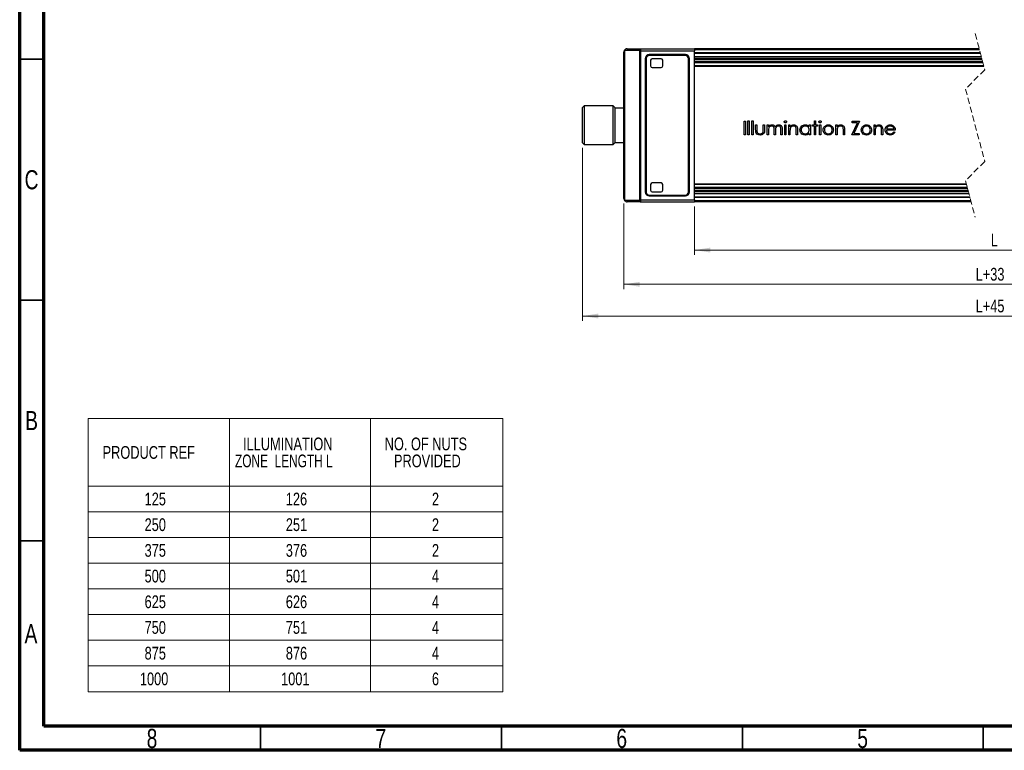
# Model space of a CAD drawing. Header units: millimetres. Extents: x 15 to 415, y 5 to 292.
# Tile 1 of 5: x 15 to 219, y 5 to 157. Entities that reach past the tile are written whole.
import ezdxf

# ---------------------------------------------------------------- set-up
doc = ezdxf.new("R2010")
doc.units = ezdxf.units.MM
doc.linetypes.add('HIDDEN', pattern=[1.905, 1.27, -0.635])
doc.styles.add('SLDTEXTSTYLE0', font='TXT', dxfattribs={"width": 0.75})
doc.styles.add('SLDTEXTSTYLE2', font='TXT', dxfattribs={"width": 0.696429})
doc.dimstyles.new('SLDDIMSTYLE1', dxfattribs={"dimtxt": 2.645833, "dimasz": 3.302, "dimexe": 0, "dimexo": 0.0625, "dimgap": 0.661458, "dimtad": 1, "dimdec": 1, "dimlfac": 1.5, "dimrnd": 1e-09, "dimzin": 12, "dimdsep": 46, "dimtxsty": 'SLDTEXTSTYLE0', "dimsah": 1, "dimcen": 0.09, "dimadec": 0, "dimazin": 3, "dimtfac": 1, "dimtdec": 1, "dimtofl": 0, "dimtmove": 0, "dimatfit": 3, "dimfxl": 1, "dimfrac": 2, "dimtolj": 1, "dimtzin": 12, "dimarcsym": 0})

# ---------------------------------------------------------------- blocks, each defined once
blk = doc.blocks.new('SW_TABLEANNOTATION_0')
at = {"color": 0, "linetype": 'Continuous', "lineweight": 18}
for p, q in [((0, 0), (0, -14.01)), ((0, 0), (29.31, 0)), ((29.31, 0), (29.31, -14.01)), ((29.31, 0), (58.62, 0)), ((58.62, 0), (58.62, -14.01)), ((58.62, 0), (86.05, 0)), ((86.05, 0), (86.05, -14.01)), ((0, -14.01), (0, -19.34)), ((0, -14.01), (29.31, -14.01)), ((29.31, -14.01), (29.31, -19.34)), ((29.31, -14.01), (58.62, -14.01)), ((58.62, -14.01), (58.62, -19.34)), ((58.62, -14.01), (86.05, -14.01)), ((86.05, -14.01), (86.05, -19.34)), ((0, -19.34), (0, -24.68)), ((0, -19.34), (29.31, -19.34)), ((29.31, -19.34), (29.31, -24.68)), ((29.31, -19.34), (58.62, -19.34)), ((58.62, -19.34), (58.62, -24.68)), ((58.62, -19.34), (86.05, -19.34)), ((86.05, -19.34), (86.05, -24.68)), ((0, -24.68), (0, -30.01)), ((0, -24.68), (29.31, -24.68)), ((29.31, -24.68), (29.31, -30.01)), ((29.31, -24.68), (58.62, -24.68)), ((58.62, -24.68), (58.62, -30.01)), ((58.62, -24.68), (86.05, -24.68)), ((86.05, -24.68), (86.05, -30.01)), ((0, -30.01), (0, -35.35)), ((0, -30.01), (29.31, -30.01)), ((29.31, -30.01), (29.31, -35.35)), ((29.31, -30.01), (58.62, -30.01)), ((58.62, -30.01), (58.62, -35.35)), ((58.62, -30.01), (86.05, -30.01)), ((86.05, -30.01), (86.05, -35.35)), ((0, -35.35), (0, -40.68)), ((0, -35.35), (29.31, -35.35)), ((29.31, -35.35), (29.31, -40.68)), ((29.31, -35.35), (58.62, -35.35)), ((58.62, -35.35), (58.62, -40.68)), ((58.62, -35.35), (86.05, -35.35)), ((86.05, -35.35), (86.05, -40.68)), ((0, -40.68), (0, -46.02)), ((0, -40.68), (29.31, -40.68)), ((29.31, -40.68), (29.31, -46.02)), ((29.31, -40.68), (58.62, -40.68)), ((58.62, -40.68), (58.62, -46.02)), ((58.62, -40.68), (86.05, -40.68)), ((86.05, -40.68), (86.05, -46.02)), ((0, -46.02), (0, -51.35)), ((0, -46.02), (29.31, -46.02)), ((29.31, -46.02), (29.31, -51.35)), ((29.31, -46.02), (58.62, -46.02)), ((58.62, -46.02), (58.62, -51.35)), ((58.62, -46.02), (86.05, -46.02)), ((86.05, -46.02), (86.05, -51.35)), ((0, -51.35), (0, -56.69)), ((0, -51.35), (29.31, -51.35)), ((29.31, -51.35), (29.31, -56.69)), ((29.31, -51.35), (58.62, -51.35)), ((58.62, -51.35), (58.62, -56.69)), ((58.62, -51.35), (86.05, -51.35)), ((86.05, -51.35), (86.05, -56.69)), ((0, -56.69), (29.31, -56.69)), ((29.31, -56.69), (58.62, -56.69)), ((58.62, -56.69), (86.05, -56.69))]:
    blk.add_line(p, q, dxfattribs=at)
at = {"color": 0, "linetype": 'Continuous', "lineweight": 0, "attachment_point": 1}
for s, insert, char_height, style in [('ILLUMINATION', (32.15, -3.92), 2.6458, 'SLDTEXTSTYLE0'), ('NO. OF NUTS', (61.55, -3.92), 2.6458, 'SLDTEXTSTYLE0'), ('PRODUCT REF', (3, -5.69), 2.6458, 'SLDTEXTSTYLE0'), ('ZONE  LENGTH L', (30.49, -7.45), 2.6458, 'SLDTEXTSTYLE2'), ('PROVIDED', (63.48, -7.45), 2.646, 'SLDTEXTSTYLE0'), ('125', (11.72, -15.36), 2.646, 'SLDTEXTSTYLE0'), ('126', (41.03, -15.36), 2.646, 'SLDTEXTSTYLE0'), ('2', (71.36, -15.36), 2.65, 'SLDTEXTSTYLE0'), ('250', (11.72, -20.69), 2.646, 'SLDTEXTSTYLE0'), ('251', (41.03, -20.69), 2.646, 'SLDTEXTSTYLE0'), ('2', (71.36, -20.69), 2.65, 'SLDTEXTSTYLE0'), ('375', (11.72, -26.03), 2.646, 'SLDTEXTSTYLE0'), ('376', (41.03, -26.03), 2.646, 'SLDTEXTSTYLE0'), ('2', (71.36, -26.03), 2.65, 'SLDTEXTSTYLE0'), ('500', (11.72, -31.36), 2.646, 'SLDTEXTSTYLE0'), ('501', (41.03, -31.36), 2.646, 'SLDTEXTSTYLE0'), ('4', (71.36, -31.36), 2.65, 'SLDTEXTSTYLE0'), ('625', (11.72, -36.7), 2.646, 'SLDTEXTSTYLE0'), ('626', (41.03, -36.7), 2.646, 'SLDTEXTSTYLE0'), ('4', (71.36, -36.7), 2.65, 'SLDTEXTSTYLE0'), ('750', (11.72, -42.03), 2.646, 'SLDTEXTSTYLE0'), ('751', (41.03, -42.03), 2.646, 'SLDTEXTSTYLE0'), ('4', (71.36, -42.03), 2.65, 'SLDTEXTSTYLE0'), ('875', (11.72, -47.37), 2.646, 'SLDTEXTSTYLE0'), ('876', (41.03, -47.37), 2.646, 'SLDTEXTSTYLE0'), ('4', (71.36, -47.37), 2.65, 'SLDTEXTSTYLE0'), ('1000', (10.74, -52.71), 2.646, 'SLDTEXTSTYLE0'), ('1001', (40.05, -52.71), 2.646, 'SLDTEXTSTYLE0'), ('6', (71.36, -52.71), 2.65, 'SLDTEXTSTYLE0')]:
    blk.add_mtext(s, dxfattribs=dict(at, insert=insert, char_height=char_height, style=style))
blk = doc.blocks.new('_D_2')
at = {"color": 7, "linetype": 'Continuous', "lineweight": 0}
for p, q in [((155.07, 117.91), (155.07, 107.87)), ((284.54, 117.91), (284.54, 107.87)), ((155.07, 108.87), (284.54, 108.87))]:
    blk.add_line(p, q, dxfattribs=at)
at = {"color": 7, "linetype": 'Continuous', "lineweight": 18}
for points in [[(155.07, 108.87), (158.37, 108.36), (158.37, 109.38)], [(284.54, 108.87), (281.24, 109.38), (281.24, 108.36)]]:
    blk.add_solid(points, dxfattribs=at)
at = {"color": 7, "linetype": 'Continuous', "lineweight": 18, "insert": (216.56, 112.28), "char_height": 2.65, "attachment_point": 1, "style": 'SLDTEXTSTYLE0'}
blk.add_mtext('L', dxfattribs=at)
blk = doc.blocks.new('_D_3')
at = {"color": 7, "linetype": 'Continuous', "lineweight": 0}
for p, q in [((140.4, 118.57), (140.4, 100.76)), ((291.31, 118.57), (291.31, 100.76)), ((140.4, 101.76), (291.31, 101.76))]:
    blk.add_line(p, q, dxfattribs=at)
at = {"color": 7, "linetype": 'Continuous', "lineweight": 18}
for points in [[(140.4, 101.76), (143.71, 101.25), (143.71, 102.26)], [(291.31, 101.76), (288, 102.26), (288, 101.25)]]:
    blk.add_solid(points, dxfattribs=at)
at = {"color": 7, "linetype": 'Continuous', "lineweight": 18, "insert": (213.42, 105.17), "char_height": 2.646, "attachment_point": 1, "style": 'SLDTEXTSTYLE0'}
blk.add_mtext('L+33', dxfattribs=at)
blk = doc.blocks.new('_D_5')
at = {"color": 7, "linetype": 'Continuous', "lineweight": 0}
for p, q in [((131.8, 130.12), (131.8, 94.17)), ((291.31, 118.57), (291.31, 94.17)), ((131.8, 95.17), (291.31, 95.17))]:
    blk.add_line(p, q, dxfattribs=at)
at = {"color": 7, "linetype": 'Continuous', "lineweight": 18}
for points in [[(131.8, 95.17), (135.1, 94.67), (135.1, 95.68)], [(291.31, 95.17), (288, 95.68), (288, 94.67)]]:
    blk.add_solid(points, dxfattribs=at)
at = {"color": 7, "linetype": 'Continuous', "lineweight": 18, "insert": (213.42, 98.58), "char_height": 2.646, "attachment_point": 1, "style": 'SLDTEXTSTYLE0'}
blk.add_mtext('L+45', dxfattribs=at)

msp = doc.modelspace()

# ---------------------------------------------------------------- linework, layer by layer
at = {"color": 7, "linetype": 'Continuous', "lineweight": 70}
for p, q in [((15, 5), (15, 292)), ((20, 10), (20, 287)), ((410, 10), (20, 10)), ((415, 5), (15, 5))]:
    msp.add_line(p, q, dxfattribs=at)
at = {"color": 7, "linetype": 'HIDDEN', "lineweight": 18}
for p, q in [((213.318479, 153.83433), (215.318479, 146.308497)), ((215.318479, 146.308497), (211.318479, 142.308497)), ((211.318479, 142.308497), (215.318479, 127.25683)), ((215.318479, 127.25683), (211.318479, 123.25683)), ((211.318479, 123.25683), (213.318479, 115.730996))]:
    msp.add_line(p, q, dxfattribs=at)
at = {"color": 7, "linetype": 'Continuous', "lineweight": 25}
for p, q in [((140.403444, 119.572663), (140.403444, 149.992664)), ((140.565271, 150.325996), (140.565271, 119.239331)), ((143.578872, 150.325996), (140.565271, 150.325996)), ((141.070112, 150.65933), (143.750364, 150.65933)), ((143.689865, 119.305754), (143.689865, 150.259408)), ((143.750364, 150.65933), (143.750384, 150.65933)), ((143.750384, 150.65933), (155.070111, 150.65933)), ((143.861358, 150.259391), (155.070111, 150.259391)), ((143.861358, 150.259391), (143.861358, 119.305754)), ((153.166239, 149.442572), (145.672902, 149.442572)), ((153.166239, 149.275905), (145.672902, 149.275905)), ((155.070111, 150.65933), (155.070111, 150.259391)), ((214.16224, 150.65933), (155.070111, 150.65933)), ((214.215392, 150.45933), (155.070111, 150.45933)), ((155.070111, 119.305754), (155.070111, 150.259391)), ((214.386358, 149.815997), (155.070111, 149.815997)), ((214.421788, 149.682664), (155.070111, 149.682664)), ((144.839569, 148.609239), (144.839569, 120.955906)), ((145.006234, 148.609239), (145.006234, 120.955906)), ((145.952905, 148.275906), (145.952905, 147.102572)), ((148.126239, 148.609239), (146.286234, 148.609239)), ((148.459568, 147.102572), (148.459568, 148.275906)), ((153.832907, 120.955906), (153.832907, 148.609239)), ((153.999571, 120.955906), (153.999571, 148.609239)), ((214.598958, 149.015997), (155.070111, 149.015997)), ((214.705894, 148.613603), (155.070111, 148.613603)), ((214.73658, 148.498133), (155.070111, 148.498133)), ((214.767267, 148.382664), (155.070111, 148.382664)), ((214.873567, 147.982663), (155.070111, 147.982663)), ((214.907874, 147.853563), (155.070111, 147.853563)), ((214.942182, 147.724465), (155.070111, 147.724465)), ((146.286234, 146.769238), (148.126239, 146.769238)), ((215.103884, 147.115997), (155.070111, 147.115997)), ((215.139319, 146.982664), (155.070111, 146.982664)), ((132.130111, 138.782663), (131.796772, 138.44933)), ((131.796772, 131.115997), (131.796772, 138.44933)), ((138.196771, 138.782663), (132.130111, 138.782663)), ((132.130111, 138.782663), (132.130111, 130.782663)), ((138.53011, 138.44933), (138.196771, 138.782663)), ((138.196771, 130.782663), (138.196771, 138.782663)), ((138.53011, 138.44933), (138.53011, 131.115997)), ((140.403444, 138.365997), (138.53011, 138.365997)), ((165.403152, 135.604886), (165.656432, 135.604886)), ((165.403152, 132.782663), (165.403152, 135.604886)), ((165.656432, 135.604886), (165.656432, 132.782663)), ((166.162982, 135.67725), (166.416262, 135.67725)), ((166.162982, 132.782663), (166.162982, 135.67725)), ((166.416262, 135.67725), (166.416262, 132.782663)), ((166.958992, 135.67725), (167.212272, 135.67725)), ((166.958992, 132.782663), (166.958992, 135.67725)), ((167.212272, 135.67725), (167.212272, 132.782663)), ((179.948454, 135.67725), (180.201734, 135.67725)), ((179.948454, 134.845057), (179.948454, 135.67725)), ((180.201734, 135.67725), (180.201734, 134.845057)), ((187.691474, 132.782663), (188.874185, 135.315427)), ((187.800024, 135.604886), (189.2835, 135.604886)), ((187.800024, 135.315427), (187.800024, 135.604886)), ((188.874185, 135.315427), (187.800024, 135.315427)), ((189.2835, 135.604886), (188.100223, 133.072122)), ((167.755012, 134.845057), (168.008282, 134.845057)), ((167.755012, 133.859653), (167.755012, 134.845057)), ((168.008282, 134.845057), (168.008282, 133.888486)), ((169.347032, 134.845057), (169.600302, 134.845057)), ((169.347032, 133.888486), (169.347032, 134.845057)), ((169.600302, 134.845057), (169.600302, 133.840997)), ((170.179222, 134.845057), (170.432502, 134.845057)), ((170.179222, 132.782663), (170.179222, 134.845057)), ((170.432502, 134.845057), (170.432502, 134.486625)), ((170.432502, 133.650474), (170.432502, 132.782663)), ((171.590333, 132.782663), (171.590333, 133.831386)), ((171.843613, 133.584894), (171.843613, 132.782663)), ((173.001443, 132.782663), (173.001443, 133.900924)), ((173.254723, 133.899793), (173.254723, 132.782663)), ((173.797453, 134.845057), (174.050733, 134.845057)), ((173.797453, 132.782663), (173.797453, 134.845057)), ((174.050733, 134.845057), (174.050733, 132.782663)), ((174.629653, 134.845057), (174.882923, 134.845057)), ((174.629653, 132.782663), (174.629653, 134.845057)), ((174.882923, 134.845057), (174.882923, 134.473057)), ((174.882923, 133.528359), (174.882923, 132.782663)), ((176.185493, 132.782663), (176.185493, 133.752802)), ((176.438773, 133.835909), (176.438773, 132.782663)), ((178.862983, 134.845057), (179.116263, 134.845057)), ((178.862983, 134.463446), (178.862983, 134.845057)), ((178.862983, 132.782663), (178.862983, 133.139399)), ((179.116263, 134.845057), (179.116263, 132.782663)), ((179.586633, 134.59178), (179.586633, 134.845057)), ((179.586633, 134.845057), (179.948454, 134.845057)), ((179.948454, 134.59178), (179.586633, 134.59178)), ((179.948454, 132.782663), (179.948454, 134.59178)), ((180.201734, 134.845057), (180.563554, 134.845057)), ((180.201734, 134.59178), (180.201734, 132.782663)), ((180.563554, 134.59178), (180.201734, 134.59178)), ((180.563554, 134.845057), (180.563554, 134.59178)), ((180.997744, 134.845057), (181.251024, 134.845057)), ((180.997744, 132.782663), (180.997744, 134.845057)), ((181.251024, 134.845057), (181.251024, 132.782663)), ((184.398884, 134.845057), (184.652154, 134.845057)), ((184.398884, 132.782663), (184.398884, 134.845057)), ((184.652154, 134.845057), (184.652154, 134.473057)), ((184.652154, 133.528359), (184.652154, 132.782663)), ((185.954724, 132.782663), (185.954724, 133.752802)), ((186.207994, 133.835909), (186.207994, 132.782663)), ((188.100223, 133.072122), (189.247315, 133.072122)), ((189.247315, 133.072122), (189.247315, 132.782663)), ((192.322815, 134.845057), (192.57609, 134.845057)), ((192.322815, 132.782663), (192.322815, 134.845057)), ((192.57609, 134.845057), (192.57609, 134.473057)), ((192.57609, 133.528359), (192.57609, 132.782663)), ((193.878655, 132.782663), (193.878655, 133.752802)), ((194.13193, 133.835909), (194.13193, 132.782663)), ((196.73706, 133.759587), (194.89176, 133.759587)), ((194.918329, 134.012863), (196.48378, 134.012863)), ((196.403503, 133.433946), (196.62851, 133.315788)), ((131.796772, 131.115997), (132.130111, 130.782663)), ((138.196771, 130.782663), (138.53011, 131.115997)), ((138.53011, 131.19933), (140.403444, 131.19933)), ((165.656432, 132.782663), (165.403152, 132.782663)), ((166.416262, 132.782663), (166.162982, 132.782663)), ((167.212272, 132.782663), (166.958992, 132.782663)), ((170.432502, 132.782663), (170.179222, 132.782663)), ((171.843613, 132.782663), (171.590333, 132.782663)), ((173.254723, 132.782663), (173.001443, 132.782663)), ((174.050733, 132.782663), (173.797453, 132.782663)), ((174.882923, 132.782663), (174.629653, 132.782663)), ((176.438773, 132.782663), (176.185493, 132.782663)), ((179.116263, 132.782663), (178.862983, 132.782663)), ((180.201734, 132.782663), (179.948454, 132.782663)), ((181.251024, 132.782663), (180.997744, 132.782663)), ((184.652154, 132.782663), (184.398884, 132.782663)), ((186.207994, 132.782663), (185.954724, 132.782663)), ((189.247315, 132.782663), (187.691474, 132.782663)), ((192.57609, 132.782663), (192.322815, 132.782663)), ((194.13193, 132.782663), (193.878655, 132.782663)), ((132.130111, 130.782663), (138.196771, 130.782663)), ((148.126239, 122.795905), (146.286234, 122.795905)), ((145.952905, 122.462572), (145.952905, 121.289239)), ((146.286234, 120.955906), (148.126239, 120.955906)), ((148.459568, 121.289239), (148.459568, 122.462572)), ((211.497639, 122.582663), (155.070111, 122.582663)), ((211.533074, 122.44933), (155.070111, 122.44933)), ((211.694776, 121.840862), (155.070111, 121.840862)), ((211.729084, 121.711763), (155.070111, 121.711763)), ((211.763391, 121.582664), (155.070111, 121.582664)), ((211.869691, 121.182663), (155.070111, 121.182663)), ((211.900378, 121.067194), (155.070111, 121.067194)), ((211.931064, 120.951724), (155.070111, 120.951724)), ((140.565271, 119.239331), (143.578872, 119.239331)), ((143.750364, 118.905997), (141.070112, 118.905997)), ((143.861358, 119.305754), (143.689865, 119.305754)), ((143.750384, 118.905997), (143.750364, 118.905997)), ((143.750384, 118.905997), (155.070111, 118.905997)), ((143.861358, 119.305754), (155.070111, 119.305754)), ((145.672902, 120.289239), (153.166239, 120.289239)), ((145.672902, 120.122572), (153.166239, 120.122572)), ((212.038, 120.54933), (155.070111, 120.54933)), ((212.21517, 119.882663), (155.070111, 119.882663)), ((212.2506, 119.74933), (155.070111, 119.74933)), ((155.070111, 119.305754), (155.070111, 118.905997)), ((212.421571, 119.105997), (155.070111, 119.105997)), ((212.474718, 118.905997), (155.070111, 118.905997))]:
    msp.add_line(p, q, dxfattribs=at)
at = {"color": 7, "linetype": 'Continuous', "lineweight": 35}
for p, q in [((15, 148.5), (20, 148.5)), ((20, 148.5), (15, 148.5)), ((20, 98.5), (15, 98.5)), ((20, 48.5), (15, 48.5)), ((65, 10), (65, 5)), ((115, 10), (115, 5)), ((165, 10), (165, 5)), ((215, 5), (215, 10)), ((215, 10), (215, 5))]:
    msp.add_line(p, q, dxfattribs=at)
at = {"color": 7, "linetype": 'Continuous', "lineweight": 25, "flags": 128}
for points in [[(143.689865, 150.259408), (143.688176, 150.270973), (143.68317, 150.282185), (143.674994, 150.292705), (143.663898, 150.302213), (143.650218, 150.310421), (143.634363, 150.317078), (143.61683, 150.321983), (143.598144, 150.324987), (143.578872, 150.325996)], [(143.689865, 150.259408), (143.709545, 150.259406), (143.72992, 150.259404), (143.7509, 150.259402), (143.772378, 150.259399), (143.794273, 150.259397), (143.816466, 150.259396), (143.838857, 150.259393), (143.861358, 150.259391)], [(143.750384, 150.65933), (143.769656, 150.653257), (143.788342, 150.635217), (143.805876, 150.605755), (143.821721, 150.565768), (143.8354, 150.516473), (143.846496, 150.459366), (143.854672, 150.396181), (143.859679, 150.328841), (143.861358, 150.259391)], [(143.578872, 119.239331), (143.600488, 119.240605), (143.62128, 119.244381), (143.640453, 119.250515), (143.657262, 119.258772), (143.67106, 119.268836), (143.681332, 119.28032), (143.68768, 119.292785), (143.689865, 119.305754)], [(143.861358, 119.305754), (143.859222, 119.227754), (143.852904, 119.152756), (143.842642, 119.083642), (143.828834, 119.023065), (143.812025, 118.973355), (143.792842, 118.936417), (143.77202, 118.913673), (143.750384, 118.905997)]]:
    msp.add_lwpolyline(points, dxfattribs=at)
at = {"color": 7, "linetype": 'Continuous', "lineweight": 25}
for centre, radius, start, end in [((141.625291, 151.235559), 1.396764, 217.99230947, 220.63163362), ((145.67291, 148.609232), 0.83334, 90.00054672, 179.99953865), ((145.672905, 148.609234), 0.666672, 90.00030309, 179.99959018), ((153.166231, 148.609232), 0.83334, 0.00046135, 89.99945328), ((153.166235, 148.609234), 0.666672, 0.00040982, 89.99969691), ((146.28624, 148.275903), 0.333336, 90.00115688, 179.99948345), ((148.126232, 148.275903), 0.333336, 0.00051655, 89.99884312), ((146.28624, 147.102574), 0.333336, 180.0003031, 269.99884312), ((148.126232, 147.102574), 0.333336, 270.00115688, 359.9996969), ((146.28624, 122.462569), 0.333336, 90.00115688, 179.99948345), ((148.126232, 122.462569), 0.333336, 0.00051655, 89.99884312), ((145.672908, 120.95591), 0.833338, 180.0003156, 269.99959903), ((145.672905, 120.955911), 0.666672, 180.00040982, 269.99969691), ((146.28624, 121.289242), 0.333336, 180.00051655, 269.99884312), ((148.126232, 121.289242), 0.333336, 270.00115688, 359.99948345), ((153.166233, 120.95591), 0.833338, 270.00040097, 359.9996844), ((153.166235, 120.955911), 0.666672, 270.00030309, 359.99959018), ((141.625291, 118.329767), 1.396764, 139.36836638, 142.00769053)]:
    msp.add_arc(centre, radius, start, end, dxfattribs=at)
for points, knots in [([(140.524511, 150.375774), (140.487816, 150.311357), (140.420714, 150.19356), (140.403578, 150.055839), (140.403446, 149.993811), (140.403444, 149.992664)], [0, 0, 0, 0, 0.54221963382, 0.99153284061, 1, 1, 1, 1]), ([(141.070112, 150.65933), (141.068589, 150.659327), (141.036003, 150.659249), (140.937727, 150.651719), (140.787766, 150.60565), (140.632976, 150.508308), (140.560237, 150.419428), (140.524511, 150.375774)], [0, 0, 0, 0, 0.0071701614, 0.1533883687, 0.4622742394, 0.7358936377, 1, 1, 1, 1]), ([(143.578872, 150.325996), (143.581209, 150.369001), (143.585632, 150.450356), (143.621458, 150.555155), (143.673428, 150.638639), (143.727021, 150.653053), (143.750364, 150.65933)], [0, 0, 0, 0, 0.3172902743, 0.6002416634, 0.8258818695, 1, 1, 1, 1]), ([(173.688913, 135.495208), (173.693478, 135.528555), (173.702611, 135.595277), (173.769396, 135.664542), (173.844341, 135.70745), (173.896752, 135.711438), (173.92296, 135.713433)], [0, 0, 0, 0, 0.2793316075, 0.558902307, 0.7794296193, 1, 1, 1, 1]), ([(173.92296, 135.279245), (173.889867, 135.28278), (173.823639, 135.289854), (173.747824, 135.346566), (173.697499, 135.417182), (173.691775, 135.469201), (173.688913, 135.495208)], [0, 0, 0, 0, 0.2797322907, 0.5598159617, 0.7799356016, 1, 1, 1, 1]), ([(173.92296, 135.713433), (173.956452, 135.70997), (174.023447, 135.703045), (174.101105, 135.646548), (174.150869, 135.574151), (174.156479, 135.521519), (174.159283, 135.495208)], [0, 0, 0, 0, 0.2798335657, 0.559754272, 0.7799186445, 1, 1, 1, 1]), ([(174.159283, 135.495208), (174.15438, 135.461951), (174.144565, 135.395378), (174.077335, 135.326405), (174.001564, 135.284981), (173.949165, 135.281157), (173.92296, 135.279245)], [0, 0, 0, 0, 0.2791193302, 0.5587266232, 0.779323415, 1, 1, 1, 1]), ([(180.889194, 135.495208), (180.893758, 135.528555), (180.902891, 135.595281), (180.969686, 135.664539), (181.044631, 135.70745), (181.097043, 135.711438), (181.123251, 135.713433)], [0, 0, 0, 0, 0.2793264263, 0.5589104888, 0.7794337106, 1, 1, 1, 1]), ([(181.123251, 135.279245), (181.090154, 135.282779), (181.023922, 135.289852), (180.948105, 135.346566), (180.89778, 135.417182), (180.892055, 135.469201), (180.889194, 135.495208)], [0, 0, 0, 0, 0.2797522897, 0.5598281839, 0.7799417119, 1, 1, 1, 1]), ([(181.123251, 135.713433), (181.156739, 135.709969), (181.223732, 135.703041), (181.301394, 135.646552), (181.351162, 135.574152), (181.356764, 135.521519), (181.359564, 135.495208)], [0, 0, 0, 0, 0.2798088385, 0.559755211, 0.7799217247, 1, 1, 1, 1]), ([(181.359564, 135.495208), (181.35466, 135.461951), (181.344844, 135.395382), (181.277626, 135.326402), (181.201855, 135.284981), (181.149456, 135.281157), (181.123251, 135.279245)], [0, 0, 0, 0, 0.2791245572, 0.5587183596, 0.7793192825, 1, 1, 1, 1]), ([(168.679351, 132.746481), (168.522347, 132.75922), (168.209542, 132.784602), (167.867155, 133.102405), (167.763367, 133.49412), (167.757802, 133.737592), (167.755012, 133.859653)], [0, 0, 0, 0, 0.2800519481, 0.5579572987, 0.7783879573, 1, 1, 1, 1]), ([(168.008282, 133.888486), (168.00802, 133.797704), (168.007551, 133.635703), (168.035944, 133.476314), (168.048426, 133.406243)], [0, 0, 0, 0, 0.5603762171, 1, 1, 1, 1]), ([(168.048426, 133.406243), (168.079551, 133.337099), (168.141838, 133.198727), (168.369106, 133.034243), (168.563162, 133.012829), (168.681616, 132.999758)], [0, 0, 0, 0, 0.2801159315, 0.5605709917, 1, 1, 1, 1]), ([(169.600302, 133.840997), (169.598008, 133.686893), (169.593448, 133.380536), (169.39492, 132.978284), (169.04196, 132.769077), (168.800417, 132.754025), (168.679351, 132.746481)], [0, 0, 0, 0, 0.2815091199, 0.5596401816, 0.7792835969, 1, 1, 1, 1]), ([(168.681616, 132.999758), (168.754979, 133.00412), (168.901565, 133.012838), (169.089582, 133.100942), (169.23202, 133.228711), (169.280805, 133.333509), (169.30519, 133.385891)], [0, 0, 0, 0, 0.2802618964, 0.559992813, 0.7800680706, 1, 1, 1, 1]), ([(169.30519, 133.385891), (169.320673, 133.479018), (169.348351, 133.6455), (169.347436, 133.814168), (169.347032, 133.888486)], [0, 0, 0, 0, 0.5593833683, 1, 1, 1, 1]), ([(170.432502, 134.486625), (170.478068, 134.548705), (170.559417, 134.659537), (170.669946, 134.740872), (170.718565, 134.776649)], [0, 0, 0, 0, 0.5601293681, 1, 1, 1, 1]), ([(171.099608, 134.627963), (171.016483, 134.617447), (170.850116, 134.596401), (170.640802, 134.446318), (170.437002, 134.138012), (170.434358, 133.851551), (170.432502, 133.650474)], [0, 0, 0, 0, 0.1865451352, 0.3733558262, 0.5601382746, 1, 1, 1, 1]), ([(170.718565, 134.776649), (170.79466, 134.810166), (170.930606, 134.870044), (171.078566, 134.877817), (171.143705, 134.881239)], [0, 0, 0, 0, 0.5597504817, 1, 1, 1, 1]), ([(171.590333, 133.831386), (171.598404, 134.016855), (171.608497, 134.248804), (171.466442, 134.481206), (171.325678, 134.598337), (171.189877, 134.616133), (171.099608, 134.627963)], [0, 0, 0, 0, 0.5005012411, 0.6259324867, 0.7513507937, 1, 1, 1, 1]), ([(171.143705, 134.881239), (171.226125, 134.872822), (171.390921, 134.855991), (171.660299, 134.704693), (171.747136, 134.504951), (171.800081, 134.383166)], [0, 0, 0, 0, 0.2808284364, 0.5615128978, 1, 1, 1, 1]), ([(171.800081, 134.383166), (171.846921, 134.458647), (171.940526, 134.609489), (172.18843, 134.821441), (172.417158, 134.858599), (172.556514, 134.881239)], [0, 0, 0, 0, 0.28127493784, 0.56210800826, 1, 1, 1, 1]), ([(172.512416, 134.627963), (172.453737, 134.623504), (172.33637, 134.614588), (172.17528, 134.536962), (172.038963, 134.424528), (171.904804, 134.228948), (171.848989, 133.934426), (171.845408, 133.701612), (171.843613, 133.584894)], [0, 0, 0, 0, 0.1249994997, 0.2500165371, 0.3751074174, 0.5002054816, 0.7494342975, 1, 1, 1, 1]), ([(173.001443, 133.900924), (173.007258, 134.076612), (173.014534, 134.296441), (172.862892, 134.502679), (172.724843, 134.604054), (172.597266, 134.618413), (172.512416, 134.627963)], [0, 0, 0, 0, 0.4994536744, 0.6249389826, 0.7505521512, 1, 1, 1, 1]), ([(172.556514, 134.881239), (172.642096, 134.873433), (172.813173, 134.857829), (173.035747, 134.714659), (173.248133, 134.399365), (173.252005, 134.105841), (173.254723, 133.899793)], [0, 0, 0, 0, 0.1868865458, 0.3735816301, 0.5602679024, 1, 1, 1, 1]), ([(174.921934, 134.081835), (174.907821, 133.979027), (174.882603, 133.795329), (174.882825, 133.609977), (174.882923, 133.528359)], [0, 0, 0, 0, 0.5596575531, 1, 1, 1, 1]), ([(174.882923, 134.473057), (175.003272, 134.602762), (175.218511, 134.834734), (175.530212, 134.86701), (175.667628, 134.881239)], [0, 0, 0, 0, 0.5591419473, 1, 1, 1, 1]), ([(175.623531, 134.627963), (175.53409, 134.618708), (175.355119, 134.600189), (175.145922, 134.454541), (174.992719, 134.28097), (174.94553, 134.148215), (174.921934, 134.081835)], [0, 0, 0, 0, 0.27956194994, 0.55940792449, 0.77969598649, 1, 1, 1, 1]), ([(176.155532, 134.222042), (176.135296, 134.28768), (176.0949, 134.41871), (175.911511, 134.599248), (175.732672, 134.61708), (175.623531, 134.627963)], [0, 0, 0, 0, 0.28119015, 0.5613235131, 1, 1, 1, 1]), ([(175.667628, 134.881239), (175.760086, 134.873105), (175.944926, 134.856844), (176.188076, 134.708853), (176.433706, 134.378644), (176.436684, 134.059715), (176.438773, 133.835909)], [0, 0, 0, 0, 0.18701188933, 0.37387090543, 0.56061702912, 1, 1, 1, 1]), ([(176.185493, 133.752802), (176.186038, 133.840862), (176.187011, 133.99804), (176.165147, 134.153624), (176.155532, 134.222042)], [0, 0, 0, 0, 0.5602550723, 1, 1, 1, 1]), ([(176.945323, 133.819514), (176.964855, 133.977593), (177.003946, 134.293976), (177.303325, 134.637338), (177.655768, 134.849563), (177.904255, 134.870679), (178.028528, 134.881239)], [0, 0, 0, 0, 0.27940962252, 0.55921365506, 0.77955378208, 1, 1, 1, 1]), ([(178.020611, 132.746481), (177.862074, 132.764958), (177.544886, 132.801926), (177.194725, 133.094304), (176.977286, 133.445697), (176.95598, 133.694879), (176.945323, 133.819514)], [0, 0, 0, 0, 0.2795731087, 0.5593466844, 0.7795965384, 1, 1, 1, 1]), ([(178.031926, 134.627963), (177.910999, 134.613873), (177.669241, 134.585706), (177.394437, 134.370791), (177.229427, 134.101232), (177.208868, 133.911509), (177.198593, 133.816687)], [0, 0, 0, 0, 0.279742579, 0.5592654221, 0.779721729, 1, 1, 1, 1]), ([(177.198593, 133.816687), (177.215963, 133.696406), (177.250722, 133.455716), (177.471923, 133.186248), (177.74489, 133.027435), (177.934738, 133.008983), (178.029661, 132.999758)], [0, 0, 0, 0, 0.2793998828, 0.5590975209, 0.7795535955, 1, 1, 1, 1]), ([(178.862983, 133.139399), (178.729405, 133.012403), (178.490339, 132.785118), (178.164421, 132.75831), (178.020611, 132.746481)], [0, 0, 0, 0, 0.5587533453, 1, 1, 1, 1]), ([(178.028528, 134.881239), (178.214745, 134.860316), (178.547831, 134.822891), (178.766545, 134.573439), (178.862983, 134.463446)], [0, 0, 0, 0, 0.5590631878, 1, 1, 1, 1]), ([(178.029661, 132.999758), (178.150578, 133.014362), (178.392319, 133.043559), (178.674374, 133.250205), (178.83852, 133.523213), (178.854826, 133.713923), (178.862983, 133.809337)], [0, 0, 0, 0, 0.2798192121, 0.559422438, 0.7795730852, 1, 1, 1, 1]), ([(178.862983, 133.809337), (178.849416, 133.931606), (178.822284, 134.176104), (178.594835, 134.445748), (178.319649, 134.60503), (178.127864, 134.620316), (178.031926, 134.627963)], [0, 0, 0, 0, 0.2796528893, 0.5592170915, 0.7795035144, 1, 1, 1, 1]), ([(181.757574, 133.808207), (181.772507, 133.960189), (181.799208, 134.231936), (181.966514, 134.445602), (182.040249, 134.539768)], [0, 0, 0, 0, 0.5592823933, 1, 1, 1, 1]), ([(182.826076, 132.746481), (182.667962, 132.76235), (182.351932, 132.794067), (182.004571, 133.087271), (181.791636, 133.437264), (181.768928, 133.68456), (181.757574, 133.808207)], [0, 0, 0, 0, 0.279772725, 0.5591921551, 0.7795990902, 1, 1, 1, 1]), ([(182.824954, 134.627963), (182.704454, 134.613248), (182.463305, 134.5838), (182.19931, 134.35857), (182.035353, 134.090771), (182.019016, 133.901287), (182.010844, 133.806511)], [0, 0, 0, 0, 0.279466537, 0.5592801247, 0.7795579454, 1, 1, 1, 1]), ([(182.010844, 133.806511), (182.025951, 133.687319), (182.056165, 133.448941), (182.271602, 133.178795), (182.543539, 133.025088), (182.731134, 133.008202), (182.824954, 132.999758)], [0, 0, 0, 0, 0.2795860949, 0.5591595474, 0.7795286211, 1, 1, 1, 1]), ([(182.040249, 134.539768), (182.167657, 134.65036), (182.395635, 134.848247), (182.694317, 134.87114), (182.826076, 134.881239)], [0, 0, 0, 0, 0.5588637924, 1, 1, 1, 1]), ([(183.639054, 133.806511), (183.62501, 133.927078), (183.596912, 134.168289), (183.374604, 134.434178), (183.109, 134.60171), (182.919646, 134.619211), (182.824954, 134.627963)], [0, 0, 0, 0, 0.2796005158, 0.5593793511, 0.7796523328, 1, 1, 1, 1]), ([(182.824954, 132.999758), (182.944563, 133.013302), (183.183624, 133.040373), (183.454259, 133.255436), (183.611421, 133.525164), (183.629844, 133.712737), (183.639054, 133.806511)], [0, 0, 0, 0, 0.2797664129, 0.55916522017, 0.77961392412, 1, 1, 1, 1]), ([(182.826076, 134.881239), (182.993424, 134.863696), (183.292691, 134.832325), (183.512684, 134.630452), (183.609659, 134.541464)], [0, 0, 0, 0, 0.5591916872, 1, 1, 1, 1]), ([(183.892334, 133.808207), (183.872965, 133.651408), (183.834204, 133.33762), (183.549843, 132.985299), (183.19695, 132.774914), (182.949768, 132.755964), (182.826076, 132.746481)], [0, 0, 0, 0, 0.2795221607, 0.5593841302, 0.7795125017, 1, 1, 1, 1]), ([(183.609659, 134.541464), (183.700811, 134.418603), (183.86381, 134.198901), (183.883608, 133.927733), (183.892334, 133.808207)], [0, 0, 0, 0, 0.5592158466, 1, 1, 1, 1]), ([(184.691165, 134.081835), (184.677052, 133.979027), (184.651834, 133.795329), (184.652056, 133.609977), (184.652154, 133.528359)], [0, 0, 0, 0, 0.5596575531, 1, 1, 1, 1]), ([(184.652154, 134.473057), (184.772503, 134.602762), (184.987742, 134.834734), (185.299443, 134.86701), (185.436859, 134.881239)], [0, 0, 0, 0, 0.5591419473, 1, 1, 1, 1]), ([(185.392762, 134.627963), (185.303322, 134.618708), (185.12435, 134.600189), (184.915153, 134.454541), (184.76195, 134.28097), (184.714761, 134.148215), (184.691165, 134.081835)], [0, 0, 0, 0, 0.27956194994, 0.55940792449, 0.77969598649, 1, 1, 1, 1]), ([(185.924763, 134.222042), (185.904527, 134.28768), (185.864131, 134.41871), (185.680742, 134.599248), (185.501903, 134.61708), (185.392762, 134.627963)], [0, 0, 0, 0, 0.28119015, 0.5613235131, 1, 1, 1, 1]), ([(185.436859, 134.881239), (185.529317, 134.873105), (185.714158, 134.856844), (185.957307, 134.708853), (186.202938, 134.378645), (186.205909, 134.059715), (186.207994, 133.835909)], [0, 0, 0, 0, 0.1870120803, 0.3738712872, 0.5606176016, 1, 1, 1, 1]), ([(185.954724, 133.752802), (185.955269, 133.840862), (185.956242, 133.99804), (185.934378, 134.153624), (185.924763, 134.222042)], [0, 0, 0, 0, 0.5602550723, 1, 1, 1, 1]), ([(189.681505, 133.808207), (189.69644, 133.960189), (189.723146, 134.231934), (189.890447, 134.445602), (189.96418, 134.539768)], [0, 0, 0, 0, 0.559284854, 1, 1, 1, 1]), ([(190.750012, 132.746481), (190.591894, 132.762349), (190.275861, 132.794064), (189.928502, 133.087273), (189.715567, 133.437264), (189.692859, 133.68456), (189.681505, 133.808207)], [0, 0, 0, 0, 0.2797775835, 0.5591936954, 0.7795998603, 1, 1, 1, 1]), ([(190.74888, 134.627963), (190.62838, 134.613248), (190.387231, 134.583802), (190.123241, 134.358568), (189.959283, 134.090771), (189.942949, 133.901288), (189.93478, 133.806511)], [0, 0, 0, 0, 0.2794675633, 0.5592791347, 0.7795577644, 1, 1, 1, 1]), ([(189.93478, 133.806511), (189.949887, 133.687319), (189.980102, 133.448943), (190.195533, 133.178791), (190.467471, 133.02509), (190.655064, 133.008203), (190.74888, 132.999758)], [0, 0, 0, 0, 0.2795879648, 0.5591608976, 0.7795348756, 1, 1, 1, 1]), ([(189.96418, 134.539768), (190.09159, 134.65036), (190.319569, 134.848246), (190.618253, 134.87114), (190.750012, 134.881239)], [0, 0, 0, 0, 0.558865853, 1, 1, 1, 1]), ([(191.562985, 133.806511), (191.548943, 133.927078), (191.52085, 134.168291), (191.298534, 134.434177), (191.032929, 134.601711), (190.843574, 134.619211), (190.74888, 134.627963)], [0, 0, 0, 0, 0.27959818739, 0.55937789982, 0.77964969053, 1, 1, 1, 1]), ([(190.74888, 132.999758), (190.868491, 133.013302), (191.107554, 133.040372), (191.37819, 133.255436), (191.535352, 133.525164), (191.553775, 133.712737), (191.562985, 133.806511)], [0, 0, 0, 0, 0.2797691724, 0.5591669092, 0.7796147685, 1, 1, 1, 1]), ([(190.750012, 134.881239), (190.91736, 134.863697), (191.216626, 134.832327), (191.436613, 134.630452), (191.533585, 134.541464)], [0, 0, 0, 0, 0.559196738, 1, 1, 1, 1]), ([(191.81626, 133.808207), (191.796893, 133.651408), (191.758135, 133.337622), (191.473778, 132.985294), (191.120881, 132.774918), (190.8737, 132.755965), (190.750012, 132.746481)], [0, 0, 0, 0, 0.2795224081, 0.5593834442, 0.7795176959, 1, 1, 1, 1]), ([(191.533585, 134.541464), (191.624739, 134.418603), (191.787743, 134.198902), (191.807536, 133.927733), (191.81626, 133.808207)], [0, 0, 0, 0, 0.559217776, 1, 1, 1, 1]), ([(192.615101, 134.081835), (192.600988, 133.979027), (192.57577, 133.795329), (192.575992, 133.609977), (192.57609, 133.528359)], [0, 0, 0, 0, 0.5596575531, 1, 1, 1, 1]), ([(192.57609, 134.473057), (192.696439, 134.602762), (192.911678, 134.834734), (193.223379, 134.86701), (193.360795, 134.881239)], [0, 0, 0, 0, 0.55914194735, 1, 1, 1, 1]), ([(193.316698, 134.627963), (193.227257, 134.618708), (193.048285, 134.60019), (192.839091, 134.454537), (192.685874, 134.280975), (192.638692, 134.148216), (192.615101, 134.081835)], [0, 0, 0, 0, 0.2795612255, 0.5594064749, 0.779700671, 1, 1, 1, 1]), ([(193.848689, 134.222042), (193.828455, 134.28768), (193.788063, 134.418712), (193.60467, 134.599243), (193.425835, 134.617078), (193.316698, 134.627963)], [0, 0, 0, 0, 0.2811906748, 0.561332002, 1, 1, 1, 1]), ([(193.360795, 134.881239), (193.453253, 134.873106), (193.638093, 134.856846), (193.881238, 134.70885), (194.126876, 134.378648), (194.129846, 134.059716), (194.13193, 133.835909)], [0, 0, 0, 0, 0.187012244, 0.3738687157, 0.560617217, 1, 1, 1, 1]), ([(193.878655, 133.752802), (193.879201, 133.840862), (193.880174, 133.99804), (193.858306, 134.153624), (193.848689, 134.222042)], [0, 0, 0, 0, 0.5602543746, 1, 1, 1, 1]), ([(194.638485, 133.808207), (194.651025, 133.948291), (194.673442, 134.198699), (194.814003, 134.405632), (194.87593, 134.496802)], [0, 0, 0, 0, 0.5594264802, 1, 1, 1, 1]), ([(195.675899, 132.746481), (195.518973, 132.760564), (195.205633, 132.788685), (194.868595, 133.089961), (194.671609, 133.441921), (194.649526, 133.686119), (194.638485, 133.808207)], [0, 0, 0, 0, 0.2798703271, 0.5588250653, 0.7794322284, 1, 1, 1, 1]), ([(194.87593, 134.496802), (195.002564, 134.621425), (195.229271, 134.844533), (195.543438, 134.869998), (195.682118, 134.881239)], [0, 0, 0, 0, 0.5585781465, 1, 1, 1, 1]), ([(194.89176, 133.759587), (194.90476, 133.647858), (194.930737, 133.424592), (195.130644, 133.172281), (195.380617, 133.021183), (195.556325, 133.006903), (195.644239, 132.999758)], [0, 0, 0, 0, 0.2799197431, 0.5593620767, 0.7795311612, 1, 1, 1, 1]), ([(195.163691, 134.434613), (195.102138, 134.364935), (194.991984, 134.240241), (194.940877, 134.082472), (194.918329, 134.012863)], [0, 0, 0, 0, 0.5587927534, 1, 1, 1, 1]), ([(195.695122, 134.627963), (195.585659, 134.618519), (195.389994, 134.601638), (195.2329, 134.485694), (195.163691, 134.434613)], [0, 0, 0, 0, 0.5594418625, 1, 1, 1, 1]), ([(195.644239, 132.999758), (195.729521, 133.006892), (195.900063, 133.021159), (196.189875, 133.143974), (196.322549, 133.324061), (196.403503, 133.433946)], [0, 0, 0, 0, 0.28053705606, 0.56100202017, 1, 1, 1, 1]), ([(196.62851, 133.315788), (196.570969, 133.222416), (196.455986, 133.035836), (196.131501, 132.796406), (195.848514, 132.765396), (195.675899, 132.746481)], [0, 0, 0, 0, 0.2809390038, 0.5613901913, 1, 1, 1, 1]), ([(195.682118, 134.881239), (195.865431, 134.860018), (196.193411, 134.82205), (196.414913, 134.581445), (196.512614, 134.475318)], [0, 0, 0, 0, 0.5589171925, 1, 1, 1, 1]), ([(196.48378, 134.012863), (196.453035, 134.110682), (196.391664, 134.305941), (196.174294, 134.501678), (195.934222, 134.609163), (195.774821, 134.621696), (195.695122, 134.627963)], [0, 0, 0, 0, 0.2801608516, 0.5592325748, 0.7796173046, 1, 1, 1, 1]), ([(196.512614, 134.475318), (196.586072, 134.351235), (196.717507, 134.129221), (196.731075, 133.872727), (196.73706, 133.759587)], [0, 0, 0, 0, 0.5588969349, 1, 1, 1, 1]), ([(140.403444, 119.572663), (140.403446, 119.571516), (140.403578, 119.509488), (140.420714, 119.371767), (140.487816, 119.25397), (140.524511, 119.189553)], [0, 0, 0, 0, 0.00846715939, 0.45778036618, 1, 1, 1, 1]), ([(140.524511, 119.189553), (140.560237, 119.145899), (140.632976, 119.057019), (140.787766, 118.959677), (140.937727, 118.913608), (141.036003, 118.906078), (141.068589, 118.906), (141.070112, 118.905997)], [0, 0, 0, 0, 0.2641063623, 0.5377257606, 0.8466116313, 0.9928298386, 1, 1, 1, 1]), ([(143.750364, 118.905997), (143.727025, 118.912276), (143.673436, 118.926694), (143.621456, 119.01017), (143.585633, 119.114974), (143.58121, 119.196327), (143.578872, 119.239331)], [0, 0, 0, 0, 0.1740981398, 0.3997581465, 0.6827125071, 1, 1, 1, 1])]:
    msp.add_open_spline(points, degree=3, knots=knots, dxfattribs=at)

# ---------------------------------------------------------------- block references
at = {"color": 7, "linetype": 'Continuous', "lineweight": 0}
msp.add_blockref('SW_TABLEANNOTATION_0', (29.20491, 73.86336), dxfattribs=at)

# ---------------------------------------------------------------- texts
at = {"color": 7, "linetype": 'Continuous', "lineweight": 0, "char_height": 3.96875, "attachment_point": 2, "style": 'SLDTEXTSTYLE0'}
for s, insert in [('C', (17.458659, 125.456189)), ('B', (17.470602, 75.456189)), ('A', (17.339688, 31.206189)), ('8', (42.460037, 9.456189)), ('7', (89.960037, 9.456189)), ('6', (139.960037, 9.456189)), ('5', (189.960037, 9.456189))]:
    msp.add_mtext(s, dxfattribs=dict(at, insert=insert))

# ---------------------------------------------------------------- dimensions: what is measured, and where the dimension line sits
at = {"color": 7, "linetype": 'Continuous', "lineweight": 18}
for base, p1, p2, text, picture, middle in [((291.306233, 95.173468), (131.796774, 131.115997), (291.306233, 119.572663), 'L+45', '_D_5', (217.259548, 95.173468)), ((291.306233, 101.756487), (140.403441, 119.572663), (291.306233, 119.572663), 'L+33', '_D_3', (217.259548, 101.756487)), ((284.539567, 108.871111), (155.070107, 118.905997), (284.539567, 118.905997), 'L', '_D_2', (217.372768, 108.871111))]:
    dim = msp.add_linear_dim(base=base, p1=p1, p2=p2, text=text, dimstyle='SLDDIMSTYLE1', dxfattribs=at)
    dim.commit()
    dim.dimension.update_dxf_attribs({"geometry": picture, "text_midpoint": middle, "dimtype": 160})

doc.saveas('drawing.dxf')
